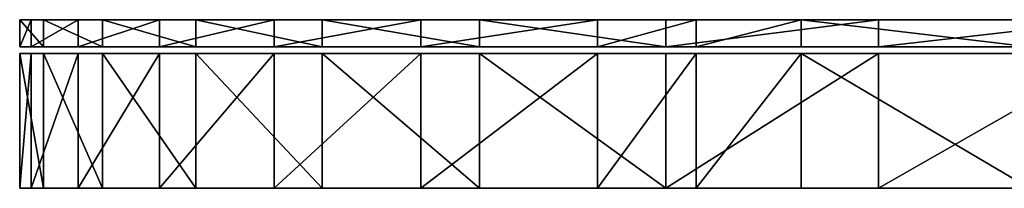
# Model space of a CAD drawing. Header units: millimetres. Extents: x 0 to 150, y 0 to 33.
# Tile 1 of 6: x 0 to 29, y 0 to 5. Entities that reach past the tile are written whole.
import ezdxf

# ---------------------------------------------------------------- set-up
doc = ezdxf.new("R2010")
doc.units = ezdxf.units.MM
doc.header["$LTSCALE"] = 25.4
doc.layers.get('0').update_dxf_attribs({"true_color": 0xff5454})

# ---------------------------------------------------------------- blocks, each defined once
blk = doc.blocks.new('RING-LED-S-MIRROR-10276.STL')
at = {"color": 250, "true_color": 0x262626}
mesh = blk.add_polyface(dxfattribs=at)
corners = [(32.075, -28, -1.554), (32.785, -28.8, -10.412), (32.075, -28.8, -1.554), (32.785, -28, -10.412)]
mesh.append_faces([[corners[k] for k in face] for face in [(0, 1, 2), (1, 0, 3)]], dxfattribs={"vtx0": -1, "color": 250})
mesh = blk.add_polyface(dxfattribs=at)
corners = [(32.417, -28, 7.325), (32.075, -28.8, -1.554), (32.417, -28.8, 7.325), (32.075, -28, -1.554)]
mesh.append_faces([[corners[k] for k in face] for face in [(0, 1, 2), (1, 0, 3)]], dxfattribs={"vtx0": -1, "color": 250})
mesh = blk.add_polyface(dxfattribs=at)
corners = [(97.525, -28, -74.392), (115.265, -28, -74.55), (106.391, -28, -74.997), (124.025, -28, -73.056), (88.793, -28, -72.742), (132.546, -28, -70.536), (80.318, -28, -70.071), (140.71, -28, -67.027), (72.218, -28, -66.416), (148.401, -28, -62.576), (64.608, -28, -61.83), (155.512, -28, -57.247), (57.593, -28, -56.375), (161.943, -28, -51.115), (51.272, -28, -50.129), (167.603, -28, -44.265), (45.735, -28, -43.179), (172.414, -28, -36.793), (41.059, -28, -35.623), (176.307, -28, -28.805), (37.309, -28, -27.567), (179.227, -28, -20.413), (34.538, -28, -19.124), (181.135, -28, -11.734), (32.785, -28, -10.412), (182.003, -28, -2.89), (32.075, -28, -1.554), (181.819, -28, 5.994), (32.417, -28, 7.325), (180.585, -28, 14.794), (33.808, -28, 16.102), (178.319, -28, 23.386), (36.226, -28, 24.652), (175.053, -28, 31.65), (39.639, -28, 32.857), (170.833, -28, 39.47), (43.998, -28, 40.6), (165.717, -28, 46.736), (49.243, -28, 47.774), (159.778, -28, 53.345), (52.175, -28, 51.115), (55.299, -28, 54.276), (153.098, -28, 59.206), (62.082, -28, 60.017), (145.773, -28, 64.236), (69.496, -28, 64.916), (137.903, -28, 68.364), (77.437, -28, 68.903), (129.601, -28, 71.532), (85.795, -28, 71.922), (120.983, -28, 73.696), (94.45, -28, 73.933), (112.169, -28, 74.826), (103.283, -28, 74.905)]
mesh.append_faces([[corners[k] for k in face] for face in [(0, 1, 2), (52, 51, 53)]], dxfattribs={"vtx0": -1, "color": 250})
mesh.append_faces([[corners[k] for k in face] for face in [(1, 0, 3), (3, 4, 5), (5, 6, 7), (7, 8, 9), (9, 10, 11), (11, 12, 13), (13, 14, 15), (15, 16, 17), (17, 18, 19), (19, 20, 21), (21, 22, 23), (23, 24, 25), (25, 26, 27), (27, 28, 29), (29, 30, 31), (31, 32, 33), (33, 34, 35), (35, 36, 37), (37, 38, 39), (39, 41, 42), (42, 43, 44), (44, 45, 46), (46, 47, 48), (48, 49, 50), (50, 51, 52)]], dxfattribs={"vtx0": -1, "vtx1": -1, "color": 250})
mesh.append_faces([[corners[k] for k in face] for face in [(3, 0, 4), (5, 4, 6), (7, 6, 8), (9, 8, 10), (11, 10, 12), (13, 12, 14), (15, 14, 16), (17, 16, 18), (19, 18, 20), (21, 20, 22), (23, 22, 24), (25, 24, 26), (27, 26, 28), (29, 28, 30), (31, 30, 32), (33, 32, 34), (35, 34, 36), (37, 36, 38), (39, 38, 40), (39, 40, 41), (42, 41, 43), (44, 43, 45), (46, 45, 47), (48, 47, 49), (50, 49, 51)]], dxfattribs={"vtx0": -1, "vtx2": -1, "color": 250})
mesh = blk.add_polyface(dxfattribs=at)
corners = [(33.808, -28, 16.102), (32.417, -28.8, 7.325), (33.808, -28.8, 16.102), (32.417, -28, 7.325)]
mesh.append_faces([[corners[k] for k in face] for face in [(0, 1, 2), (1, 0, 3)]], dxfattribs={"vtx0": -1, "color": 250})
mesh = blk.add_polyface(dxfattribs=at)
corners = [(32.785, -28, -10.412), (34.538, -28.8, -19.124), (32.785, -28.8, -10.412), (34.538, -28, -19.124)]
mesh.append_faces([[corners[k] for k in face] for face in [(0, 1, 2), (1, 0, 3)]], dxfattribs={"vtx0": -1, "color": 250})
mesh = blk.add_polyface(dxfattribs=at)
corners = [(36.226, -28, 24.652), (33.808, -28.8, 16.102), (36.226, -28.8, 24.652), (33.808, -28, 16.102)]
mesh.append_faces([[corners[k] for k in face] for face in [(0, 1, 2), (1, 0, 3)]], dxfattribs={"vtx0": -1, "color": 250})
mesh = blk.add_polyface(dxfattribs=at)
corners = [(34.538, -28, -19.124), (37.309, -28.8, -27.567), (34.538, -28.8, -19.124), (37.309, -28, -27.567)]
mesh.append_faces([[corners[k] for k in face] for face in [(0, 1, 2), (1, 0, 3)]], dxfattribs={"vtx0": -1, "color": 250})
mesh = blk.add_polyface(dxfattribs=at)
corners = [(39.639, -28, 32.857), (36.226, -28.8, 24.652), (39.639, -28.8, 32.857), (36.226, -28, 24.652)]
mesh.append_faces([[corners[k] for k in face] for face in [(0, 1, 2), (1, 0, 3)]], dxfattribs={"vtx0": -1, "color": 250})
mesh = blk.add_polyface(dxfattribs=at)
corners = [(37.309, -28, -27.567), (41.059, -28.8, -35.623), (37.309, -28.8, -27.567), (41.059, -28, -35.623)]
mesh.append_faces([[corners[k] for k in face] for face in [(0, 1, 2), (1, 0, 3)]], dxfattribs={"vtx0": -1, "color": 250})
mesh = blk.add_polyface(dxfattribs=at)
corners = [(43.998, -28, 40.6), (39.639, -28.8, 32.857), (43.998, -28.8, 40.6), (39.639, -28, 32.857)]
mesh.append_faces([[corners[k] for k in face] for face in [(0, 1, 2), (1, 0, 3)]], dxfattribs={"vtx0": -1, "color": 250})
mesh = blk.add_polyface(dxfattribs=at)
corners = [(41.059, -28, -35.623), (45.735, -28.8, -43.179), (41.059, -28.8, -35.623), (45.735, -28, -43.179)]
mesh.append_faces([[corners[k] for k in face] for face in [(0, 1, 2), (1, 0, 3)]], dxfattribs={"vtx0": -1, "color": 250})
mesh = blk.add_polyface(dxfattribs=at)
corners = [(49.243, -28, 47.774), (43.998, -28.8, 40.6), (49.243, -28.8, 47.774), (43.998, -28, 40.6)]
mesh.append_faces([[corners[k] for k in face] for face in [(0, 1, 2), (1, 0, 3)]], dxfattribs={"vtx0": -1, "color": 250})
mesh = blk.add_polyface(dxfattribs=at)
corners = [(45.735, -28, -43.179), (51.272, -28.8, -50.129), (45.735, -28.8, -43.179), (51.272, -28, -50.129)]
mesh.append_faces([[corners[k] for k in face] for face in [(0, 1, 2), (1, 0, 3)]], dxfattribs={"vtx0": -1, "color": 250})
mesh = blk.add_polyface(dxfattribs=at)
corners = [(52.175, -28, 51.115), (49.243, -28.8, 47.774), (52.175, -28.8, 51.115), (49.243, -28, 47.774)]
mesh.append_faces([[corners[k] for k in face] for face in [(0, 1, 2), (1, 0, 3)]], dxfattribs={"vtx0": -1, "color": 250})
mesh = blk.add_polyface(dxfattribs=at)
corners = [(57.593, -28, -56.375), (51.272, -28.8, -50.129), (51.272, -28, -50.129), (57.593, -28.8, -56.375)]
mesh.append_faces([[corners[k] for k in face] for face in [(0, 1, 2), (1, 0, 3)]], dxfattribs={"vtx0": -1, "color": 250})
mesh = blk.add_polyface(dxfattribs=at)
corners = [(55.299, -28, 54.276), (52.175, -28.8, 51.115), (55.299, -28.8, 54.276), (52.175, -28, 51.115)]
mesh.append_faces([[corners[k] for k in face] for face in [(0, 1, 2), (1, 0, 3)]], dxfattribs={"vtx0": -1, "color": 250})
mesh = blk.add_polyface(dxfattribs=at)
corners = [(62.082, -28.8, 60.017), (55.299, -28, 54.276), (55.299, -28.8, 54.276), (62.082, -28, 60.017)]
mesh.append_faces([[corners[k] for k in face] for face in [(0, 1, 2), (1, 0, 3)]], dxfattribs={"vtx0": -1, "color": 250})
mesh = blk.add_polyface(dxfattribs=at)
corners = [(64.608, -28, -61.83), (57.593, -28.8, -56.375), (57.593, -28, -56.375), (64.608, -28.8, -61.83)]
mesh.append_faces([[corners[k] for k in face] for face in [(0, 1, 2), (1, 0, 3)]], dxfattribs={"vtx0": -1, "color": 250})
mesh = blk.add_polyface(dxfattribs=at)
corners = [(115.265, -28.8, -74.55), (97.525, -28.8, -74.392), (106.391, -28.8, -74.997), (124.025, -28.8, -73.056), (88.793, -28.8, -72.742), (132.546, -28.8, -70.536), (80.318, -28.8, -70.071), (140.71, -28.8, -67.027), (72.218, -28.8, -66.416), (148.401, -28.8, -62.576), (64.608, -28.8, -61.83), (155.512, -28.8, -57.247), (57.593, -28.8, -56.375), (161.943, -28.8, -51.115), (51.272, -28.8, -50.129), (167.603, -28.8, -44.265), (45.735, -28.8, -43.179), (172.414, -28.8, -36.793), (41.059, -28.8, -35.623), (176.307, -28.8, -28.805), (37.309, -28.8, -27.567), (179.227, -28.8, -20.413), (34.538, -28.8, -19.124), (181.135, -28.8, -11.734), (32.785, -28.8, -10.412), (182.003, -28.8, -2.89), (32.075, -28.8, -1.554), (181.819, -28.8, 5.994), (32.417, -28.8, 7.325), (180.585, -28.8, 14.794), (33.808, -28.8, 16.102), (178.319, -28.8, 23.386), (36.226, -28.8, 24.652), (175.053, -28.8, 31.65), (39.639, -28.8, 32.857), (170.833, -28.8, 39.47), (43.998, -28.8, 40.6), (165.717, -28.8, 46.736), (49.243, -28.8, 47.774), (159.778, -28.8, 53.345), (52.175, -28.8, 51.115), (55.299, -28.8, 54.276), (153.098, -28.8, 59.206), (62.082, -28.8, 60.017), (145.773, -28.8, 64.236), (69.496, -28.8, 64.916), (137.903, -28.8, 68.364), (77.437, -28.8, 68.903), (129.601, -28.8, 71.532), (85.795, -28.8, 71.922), (120.983, -28.8, 73.696), (94.45, -28.8, 73.933), (112.169, -28.8, 74.826), (103.283, -28.8, 74.905)]
mesh.append_faces([[corners[k] for k in face] for face in [(0, 1, 2), (51, 52, 53)]], dxfattribs={"vtx0": -1, "color": 250})
mesh.append_faces([[corners[k] for k in face] for face in [(1, 3, 4), (4, 5, 6), (6, 7, 8), (8, 9, 10), (10, 11, 12), (12, 13, 14), (14, 15, 16), (16, 17, 18), (18, 19, 20), (20, 21, 22), (22, 23, 24), (24, 25, 26), (26, 27, 28), (28, 29, 30), (30, 31, 32), (32, 33, 34), (34, 35, 36), (36, 37, 38), (38, 39, 40), (40, 39, 41), (41, 42, 43), (43, 44, 45), (45, 46, 47), (47, 48, 49), (49, 50, 51)]], dxfattribs={"vtx0": -1, "vtx1": -1, "color": 250})
mesh.append_faces([[corners[k] for k in face] for face in [(1, 0, 3), (4, 3, 5), (6, 5, 7), (8, 7, 9), (10, 9, 11), (12, 11, 13), (14, 13, 15), (16, 15, 17), (18, 17, 19), (20, 19, 21), (22, 21, 23), (24, 23, 25), (26, 25, 27), (28, 27, 29), (30, 29, 31), (32, 31, 33), (34, 33, 35), (36, 35, 37), (38, 37, 39), (41, 39, 42), (43, 42, 44), (45, 44, 46), (47, 46, 48), (49, 48, 50), (51, 50, 52)]], dxfattribs={"vtx0": -1, "vtx2": -1, "color": 250})
at = {"color": 8, "true_color": 0x7c7b7b}
mesh = blk.add_polyface(dxfattribs=at)
corners = [(32.075, -29, -1.554), (32.785, -33, -10.412), (32.075, -33, -1.554), (32.785, -29, -10.412)]
mesh.append_faces([[corners[k] for k in face] for face in [(0, 1, 2), (1, 0, 3)]], dxfattribs={"vtx0": -1, "color": 8})
mesh = blk.add_polyface(dxfattribs=at)
corners = [(32.417, -29, 7.325), (32.075, -33, -1.554), (32.417, -33, 7.325), (32.075, -29, -1.554)]
mesh.append_faces([[corners[k] for k in face] for face in [(0, 1, 2), (1, 0, 3)]], dxfattribs={"vtx0": -1, "color": 8})
mesh = blk.add_polyface(dxfattribs=at)
corners = [(97.525, -29, -74.392), (115.265, -29, -74.55), (106.391, -29, -74.997), (124.025, -29, -73.056), (88.793, -29, -72.742), (132.546, -29, -70.536), (80.318, -29, -70.071), (140.71, -29, -67.027), (72.218, -29, -66.416), (148.401, -29, -62.576), (64.608, -29, -61.83), (155.512, -29, -57.247), (57.593, -29, -56.375), (161.943, -29, -51.115), (51.272, -29, -50.129), (167.603, -29, -44.265), (45.735, -29, -43.179), (172.414, -29, -36.793), (41.059, -29, -35.623), (176.307, -29, -28.805), (37.309, -29, -27.567), (179.227, -29, -20.413), (34.538, -29, -19.124), (181.135, -29, -11.734), (32.785, -29, -10.412), (182.003, -29, -2.89), (32.075, -29, -1.554), (181.819, -29, 5.994), (32.417, -29, 7.325), (180.585, -29, 14.794), (33.808, -29, 16.102), (178.319, -29, 23.386), (36.226, -29, 24.652), (175.053, -29, 31.65), (39.639, -29, 32.857), (170.833, -29, 39.47), (43.998, -29, 40.6), (165.717, -29, 46.736), (49.243, -29, 47.774), (159.778, -29, 53.345), (52.175, -29, 51.115), (55.299, -29, 54.276), (153.098, -29, 59.206), (62.082, -29, 60.017), (145.773, -29, 64.236), (69.496, -29, 64.916), (137.903, -29, 68.364), (77.437, -29, 68.903), (129.601, -29, 71.532), (85.795, -29, 71.922), (120.983, -29, 73.696), (94.45, -29, 73.933), (112.169, -29, 74.826), (103.283, -29, 74.905)]
mesh.append_faces([[corners[k] for k in face] for face in [(0, 1, 2), (52, 51, 53)]], dxfattribs={"vtx0": -1, "color": 8})
mesh.append_faces([[corners[k] for k in face] for face in [(1, 0, 3), (3, 4, 5), (5, 6, 7), (7, 8, 9), (9, 10, 11), (11, 12, 13), (13, 14, 15), (15, 16, 17), (17, 18, 19), (19, 20, 21), (21, 22, 23), (23, 24, 25), (25, 26, 27), (27, 28, 29), (29, 30, 31), (31, 32, 33), (33, 34, 35), (35, 36, 37), (37, 38, 39), (39, 41, 42), (42, 43, 44), (44, 45, 46), (46, 47, 48), (48, 49, 50), (50, 51, 52)]], dxfattribs={"vtx0": -1, "vtx1": -1, "color": 8})
mesh.append_faces([[corners[k] for k in face] for face in [(3, 0, 4), (5, 4, 6), (7, 6, 8), (9, 8, 10), (11, 10, 12), (13, 12, 14), (15, 14, 16), (17, 16, 18), (19, 18, 20), (21, 20, 22), (23, 22, 24), (25, 24, 26), (27, 26, 28), (29, 28, 30), (31, 30, 32), (33, 32, 34), (35, 34, 36), (37, 36, 38), (39, 38, 40), (39, 40, 41), (42, 41, 43), (44, 43, 45), (46, 45, 47), (48, 47, 49), (50, 49, 51)]], dxfattribs={"vtx0": -1, "vtx2": -1, "color": 8})
mesh = blk.add_polyface(dxfattribs=at)
corners = [(33.808, -29, 16.102), (32.417, -33, 7.325), (33.808, -33, 16.102), (32.417, -29, 7.325)]
mesh.append_faces([[corners[k] for k in face] for face in [(0, 1, 2), (1, 0, 3)]], dxfattribs={"vtx0": -1, "color": 8})
mesh = blk.add_polyface(dxfattribs=at)
corners = [(32.785, -29, -10.412), (34.538, -33, -19.124), (32.785, -33, -10.412), (34.538, -29, -19.124)]
mesh.append_faces([[corners[k] for k in face] for face in [(0, 1, 2), (1, 0, 3)]], dxfattribs={"vtx0": -1, "color": 8})
mesh = blk.add_polyface(dxfattribs=at)
corners = [(36.226, -29, 24.652), (33.808, -33, 16.102), (36.226, -33, 24.652), (33.808, -29, 16.102)]
mesh.append_faces([[corners[k] for k in face] for face in [(0, 1, 2), (1, 0, 3)]], dxfattribs={"vtx0": -1, "color": 8})
mesh = blk.add_polyface(dxfattribs=at)
corners = [(34.538, -29, -19.124), (37.309, -33, -27.567), (34.538, -33, -19.124), (37.309, -29, -27.567)]
mesh.append_faces([[corners[k] for k in face] for face in [(0, 1, 2), (1, 0, 3)]], dxfattribs={"vtx0": -1, "color": 8})
mesh = blk.add_polyface(dxfattribs=at)
corners = [(39.639, -29, 32.857), (36.226, -33, 24.652), (39.639, -33, 32.857), (36.226, -29, 24.652)]
mesh.append_faces([[corners[k] for k in face] for face in [(0, 1, 2), (1, 0, 3)]], dxfattribs={"vtx0": -1, "color": 8})
mesh = blk.add_polyface(dxfattribs=at)
corners = [(37.309, -29, -27.567), (41.059, -33, -35.623), (37.309, -33, -27.567), (41.059, -29, -35.623)]
mesh.append_faces([[corners[k] for k in face] for face in [(0, 1, 2), (1, 0, 3)]], dxfattribs={"vtx0": -1, "color": 8})
mesh = blk.add_polyface(dxfattribs=at)
corners = [(43.998, -29, 40.6), (39.639, -33, 32.857), (43.998, -33, 40.6), (39.639, -29, 32.857)]
mesh.append_faces([[corners[k] for k in face] for face in [(0, 1, 2), (1, 0, 3)]], dxfattribs={"vtx0": -1, "color": 8})
mesh = blk.add_polyface(dxfattribs=at)
corners = [(41.059, -29, -35.623), (45.735, -33, -43.179), (41.059, -33, -35.623), (45.735, -29, -43.179)]
mesh.append_faces([[corners[k] for k in face] for face in [(0, 1, 2), (1, 0, 3)]], dxfattribs={"vtx0": -1, "color": 8})
mesh = blk.add_polyface(dxfattribs=at)
corners = [(49.243, -29, 47.774), (43.998, -33, 40.6), (49.243, -33, 47.774), (43.998, -29, 40.6)]
mesh.append_faces([[corners[k] for k in face] for face in [(0, 1, 2), (1, 0, 3)]], dxfattribs={"vtx0": -1, "color": 8})
mesh = blk.add_polyface(dxfattribs=at)
corners = [(45.735, -29, -43.179), (51.272, -33, -50.129), (45.735, -33, -43.179), (51.272, -29, -50.129)]
mesh.append_faces([[corners[k] for k in face] for face in [(0, 1, 2), (1, 0, 3)]], dxfattribs={"vtx0": -1, "color": 8})
mesh = blk.add_polyface(dxfattribs=at)
corners = [(52.175, -29, 51.115), (49.243, -33, 47.774), (52.175, -33, 51.115), (49.243, -29, 47.774)]
mesh.append_faces([[corners[k] for k in face] for face in [(0, 1, 2), (1, 0, 3)]], dxfattribs={"vtx0": -1, "color": 8})
mesh = blk.add_polyface(dxfattribs=at)
corners = [(57.593, -29, -56.375), (51.272, -33, -50.129), (51.272, -29, -50.129), (57.593, -33, -56.375)]
mesh.append_faces([[corners[k] for k in face] for face in [(0, 1, 2), (1, 0, 3)]], dxfattribs={"vtx0": -1, "color": 8})
mesh = blk.add_polyface(dxfattribs=at)
corners = [(55.299, -29, 54.276), (52.175, -33, 51.115), (55.299, -33, 54.276), (52.175, -29, 51.115)]
mesh.append_faces([[corners[k] for k in face] for face in [(0, 1, 2), (1, 0, 3)]], dxfattribs={"vtx0": -1, "color": 8})
mesh = blk.add_polyface(dxfattribs=at)
corners = [(62.082, -33, 60.017), (55.299, -29, 54.276), (55.299, -33, 54.276), (62.082, -29, 60.017)]
mesh.append_faces([[corners[k] for k in face] for face in [(0, 1, 2), (1, 0, 3)]], dxfattribs={"vtx0": -1, "color": 8})
mesh = blk.add_polyface(dxfattribs=at)
corners = [(64.608, -29, -61.83), (57.593, -33, -56.375), (57.593, -29, -56.375), (64.608, -33, -61.83)]
mesh.append_faces([[corners[k] for k in face] for face in [(0, 1, 2), (1, 0, 3)]], dxfattribs={"vtx0": -1, "color": 8})
mesh = blk.add_polyface(dxfattribs=at)
corners = [(115.265, -33, -74.55), (97.525, -33, -74.392), (106.391, -33, -74.997), (124.025, -33, -73.056), (88.793, -33, -72.742), (132.546, -33, -70.536), (80.318, -33, -70.071), (140.71, -33, -67.027), (72.218, -33, -66.416), (148.401, -33, -62.576), (64.608, -33, -61.83), (155.512, -33, -57.247), (57.593, -33, -56.375), (161.943, -33, -51.115), (51.272, -33, -50.129), (167.603, -33, -44.265), (45.735, -33, -43.179), (172.414, -33, -36.793), (41.059, -33, -35.623), (176.307, -33, -28.805), (37.309, -33, -27.567), (179.227, -33, -20.413), (34.538, -33, -19.124), (181.135, -33, -11.734), (32.785, -33, -10.412), (182.003, -33, -2.89), (32.075, -33, -1.554), (181.819, -33, 5.994), (32.417, -33, 7.325), (180.585, -33, 14.794), (33.808, -33, 16.102), (178.319, -33, 23.386), (36.226, -33, 24.652), (175.053, -33, 31.65), (39.639, -33, 32.857), (170.833, -33, 39.47), (43.998, -33, 40.6), (165.717, -33, 46.736), (49.243, -33, 47.774), (159.778, -33, 53.345), (52.175, -33, 51.115), (55.299, -33, 54.276), (153.098, -33, 59.206), (62.082, -33, 60.017), (145.773, -33, 64.236), (69.496, -33, 64.916), (137.903, -33, 68.364), (77.437, -33, 68.903), (129.601, -33, 71.532), (85.795, -33, 71.922), (120.983, -33, 73.696), (94.45, -33, 73.933), (112.169, -33, 74.826), (103.283, -33, 74.905)]
mesh.append_faces([[corners[k] for k in face] for face in [(0, 1, 2), (51, 52, 53)]], dxfattribs={"vtx0": -1, "color": 8})
mesh.append_faces([[corners[k] for k in face] for face in [(1, 3, 4), (4, 5, 6), (6, 7, 8), (8, 9, 10), (10, 11, 12), (12, 13, 14), (14, 15, 16), (16, 17, 18), (18, 19, 20), (20, 21, 22), (22, 23, 24), (24, 25, 26), (26, 27, 28), (28, 29, 30), (30, 31, 32), (32, 33, 34), (34, 35, 36), (36, 37, 38), (38, 39, 40), (40, 39, 41), (41, 42, 43), (43, 44, 45), (45, 46, 47), (47, 48, 49), (49, 50, 51)]], dxfattribs={"vtx0": -1, "vtx1": -1, "color": 8})
mesh.append_faces([[corners[k] for k in face] for face in [(1, 0, 3), (4, 3, 5), (6, 5, 7), (8, 7, 9), (10, 9, 11), (12, 11, 13), (14, 13, 15), (16, 15, 17), (18, 17, 19), (20, 19, 21), (22, 21, 23), (24, 23, 25), (26, 25, 27), (28, 27, 29), (30, 29, 31), (32, 31, 33), (34, 33, 35), (36, 35, 37), (38, 37, 39), (41, 39, 42), (43, 42, 44), (45, 44, 46), (47, 46, 48), (49, 48, 50), (51, 50, 52)]], dxfattribs={"vtx0": -1, "vtx2": -1, "color": 8})

msp = doc.modelspace()

# ---------------------------------------------------------------- block references
at = {"color": 0}
msp.add_blockref('RING-LED-S-MIRROR-10276.STL', (-32.075, 33, 74.997), dxfattribs=at)

doc.saveas('drawing.dxf')
